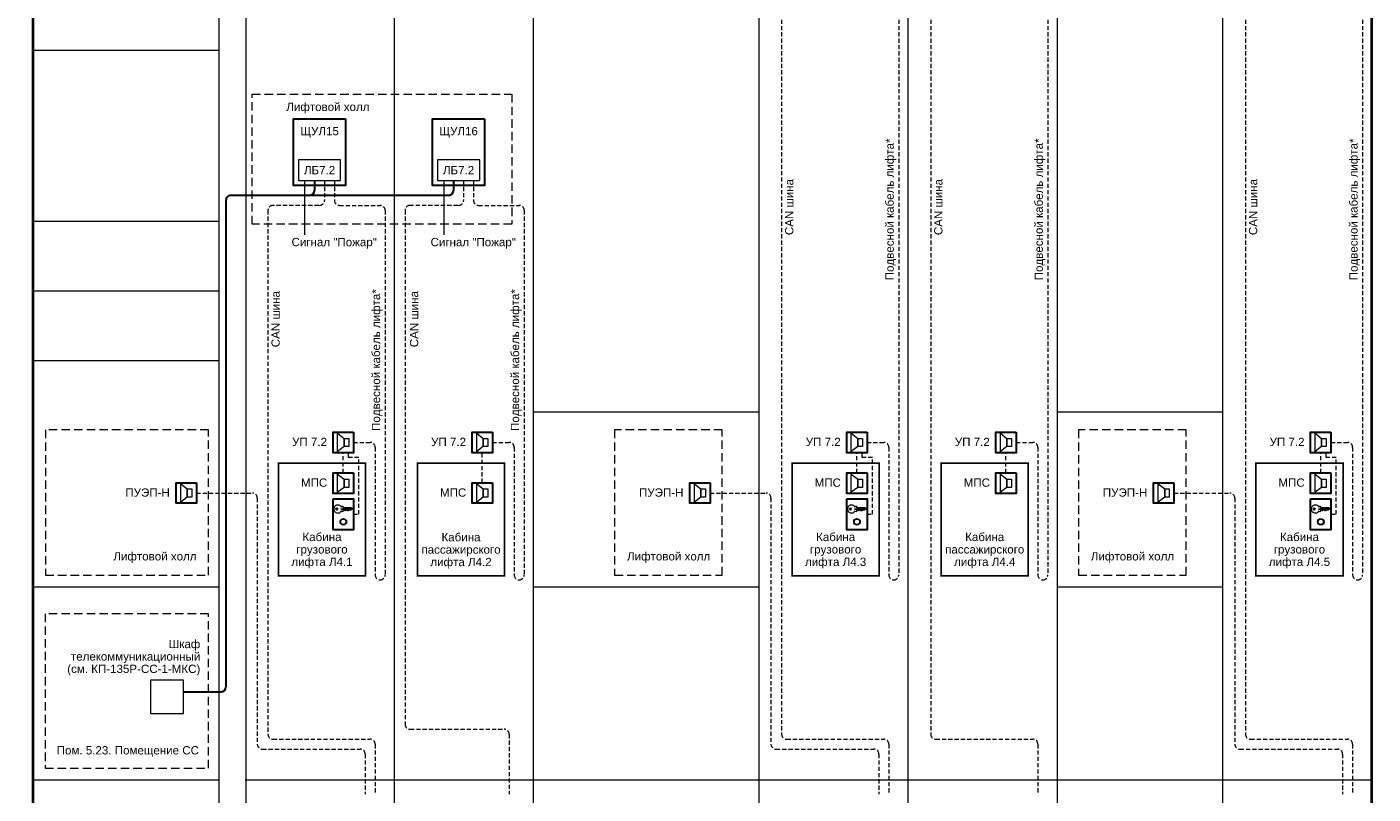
# Model space of a CAD drawing. Header units: millimetres. Extents: x 0 to 2625, y -889 to 841.
# Tile 21 of 24: x 1874 to 2280, y -556 to -325. Entities that reach past the tile are written whole.
import ezdxf

# ---------------------------------------------------------------- set-up
doc = ezdxf.new("R2010")
doc.units = ezdxf.units.MM
doc.linetypes.add('штриховая', pattern=[19.05, 12.7, -6.35])
doc.layers.get('0').update_dxf_attribs({"lineweight": 15})
doc.styles.add('CP.Text', font='arial.ttf')

msp = doc.modelspace()

# ---------------------------------------------------------------- linework, layer by layer
at = {"color": 4, "linetype": 'штриховая', "ltscale": 0.1}
for p, q in [((2101.67, -242.51), (2101.67, -538.26)), ((2146.71, -242.51), (2146.71, -538.26)), ((2241.79, -242.51), (2241.79, -538.26)), ((1963.57, -371.07), (1963.57, -377.07)), ((2005.57, -371.07), (2005.57, -377.07)), ((1946.5, -380.07), (1946.5, -538.26)), ((1961.82, -378.57), (1948, -378.57)), ((1987.91, -380.07), (1987.91, -535.26)), ((2003.82, -378.57), (1989.41, -378.57)), ((1969.22, -459.36), (1969.22, -453.25)), ((1970.84, -454.72), (1970.84, -453.25)), ((1973.94, -454.72), (1970.84, -454.72)), ((1973.94, -471.85), (1973.94, -454.72)), ((2011.22, -462.36), (2011.22, -453.25)), ((2124.39, -459.36), (2124.39, -453.25)), ((2126.01, -454.72), (2126.01, -453.25)), ((2129.12, -454.72), (2126.01, -454.72)), ((2129.12, -471.85), (2129.12, -454.72)), ((2169.42, -459.36), (2169.42, -453.25)), ((2264.51, -459.36), (2264.51, -453.25)), ((2266.13, -454.72), (2266.13, -453.25)), ((2269.23, -454.72), (2266.13, -454.72)), ((2269.23, -471.85), (2269.23, -454.72)), ((1924.88, -465.45), (1941.77, -465.45)), ((1943.27, -466.95), (1943.27, -541.26)), ((2080.06, -465.45), (2096.94, -465.45)), ((2098.44, -466.95), (2098.44, -541.26)), ((2220.17, -465.45), (2237.06, -465.45)), ((2238.56, -466.95), (2238.56, -541.26)), ((1972.29, -471.85), (1973.94, -471.85)), ((2127.46, -471.85), (2129.12, -471.85)), ((2267.58, -471.85), (2269.23, -471.85)), ((1989.41, -536.76), (2017.86, -536.76)), ((1948, -539.76), (1977.36, -539.76)), ((2019.36, -538.26), (2019.36, -556.33)), ((2103.17, -539.76), (2132.54, -539.76)), ((2148.21, -539.76), (2177.57, -539.76)), ((2243.29, -539.76), (2272.65, -539.76)), ((1944.77, -542.76), (1974.36, -542.76)), ((1975.86, -544.26), (1975.86, -556.33)), ((1978.86, -541.26), (1978.86, -556.33)), ((2099.94, -542.76), (2129.54, -542.76)), ((2131.04, -544.26), (2131.04, -556.33)), ((2134.04, -541.26), (2134.04, -556.33)), ((2179.07, -541.26), (2179.07, -556.33)), ((2240.06, -542.76), (2269.65, -542.76)), ((2271.15, -544.26), (2271.15, -556.33)), ((2274.15, -541.26), (2274.15, -556.33))]:
    msp.add_line(p, q, dxfattribs=at)
at = {"color": 30, "linetype": 'штриховая', "ltscale": 0.1, "true_color": 0xf26722}
for p, q in [((2137.05, -242.51), (2137.05, -490.17)), ((2182.08, -242.51), (2182.08, -490.17)), ((2277.17, -242.51), (2277.17, -490.17)), ((1966.57, -371.07), (1966.57, -377.07)), ((2008.57, -371.07), (2008.57, -377.07)), ((1968.07, -378.57), (1980.38, -378.57)), ((1981.88, -380.07), (1981.88, -490.17)), ((2010.07, -378.57), (2022.38, -378.57)), ((2023.88, -380.07), (2023.88, -490.17)), ((1972.29, -450.16), (1977.38, -450.16)), ((2014.29, -450.16), (2019.38, -450.16)), ((2127.46, -450.16), (2132.55, -450.16)), ((2172.49, -450.16), (2177.58, -450.16)), ((2267.58, -450.16), (2272.67, -450.16)), ((1978.88, -451.66), (1978.88, -490.17)), ((2020.88, -451.66), (2020.88, -490.17)), ((2134.05, -451.66), (2134.05, -490.17)), ((2179.08, -451.66), (2179.08, -490.17)), ((2274.17, -451.66), (2274.17, -490.17))]:
    msp.add_line(p, q, dxfattribs=at)
at = {"color": 5, "ltscale": 0.1}
for p, q in [((1957.57, -371.07), (1957.57, -387.52)), ((1999.57, -371.07), (1999.57, -387.52))]:
    msp.add_line(p, q, dxfattribs=at)
at = {"color": 1, "lineweight": 30}
for p, q in [((1960.57, -371.07), (1960.57, -374.07)), ((2002.57, -371.07), (2002.57, -374.07)), ((1921, -525.46), (1932.29, -525.46))]:
    msp.add_line(p, q, dxfattribs=at)
at = {"color": 251, "linetype": 'ByBlock', "lineweight": 5, "ltscale": 3, "true_color": 0x636466}
for p, q in [((1939.61, -552), (2026.65, -552)), ((2094.79, -552), (2279.94, -552))]:
    msp.add_line(p, q, dxfattribs=at)
at = {"color": 251, "linetype": 'ByBlock', "lineweight": 30, "ltscale": 3, "true_color": 0x636466, "const_width": 0.8}
msp.add_lwpolyline([(1871.47, -573), (2279.94, -573), (2279.94, -153.26), (1875.47, -153.26), (1875.47, -573), (1931.65, -573)], dxfattribs=at)
at = {"color": 251, "linetype": 'ByBlock', "lineweight": 5, "ltscale": 3, "true_color": 0x636466}
for points in [[(1931.65, -153.26), (1931.65, -573)], [(1939.83, -153.26), (1939.83, -573)], [(1984.65, -153.26), (1984.65, -573)], [(2026.65, -153.26), (2026.65, -573)], [(2026.65, -153.26), (2026.65, -573)], [(2026.65, -153.26), (2026.65, -573)], [(2094.79, -152.5), (2094.79, -573)], [(2139.82, -152.5), (2139.82, -573)], [(2184.86, -152.5), (2184.86, -573)], [(2234.9, -152.5), (2234.9, -573)], [(2279.94, -183.9), (2279.94, -552)], [(1875.47, -331.67), (1931.65, -331.67)], [(1875.47, -383.38), (1931.65, -383.38)], [(1875.47, -383.38), (1931.65, -383.38)], [(1875.47, -404.38), (1931.65, -404.38)], [(1875.47, -425.38), (1931.65, -425.38)], [(2026.65, -440.9), (2094.79, -440.9)], [(2184.86, -440.9), (2234.9, -440.9)], [(1875.47, -493.71), (1931.65, -493.71)], [(2026.65, -493.71), (2094.79, -493.71)], [(2184.86, -493.71), (2234.9, -493.71)], [(1875.47, -552), (1931.65, -552)], [(2026.65, -552), (2094.79, -552)]]:
    msp.add_lwpolyline(points, dxfattribs=at)
at = {"linetype": 'штриховая', "ltscale": 0.2}
for points in [[(1941.67, -344.98), (2020.15, -344.98), (2020.15, -384.25), (1941.67, -384.25)], [(1928.57, -446.37), (1879.25, -446.37), (1879.25, -490.24), (1928.57, -490.24)], [(2083.74, -446.37), (2051.21, -446.37), (2051.21, -490.24), (2083.74, -490.24)], [(2223.86, -446.37), (2191.33, -446.37), (2191.33, -490.24), (2223.86, -490.24)], [(1928.57, -501.92), (1879.14, -501.92), (1879.14, -548.53), (1928.57, -548.53)]]:
    msp.add_lwpolyline(points, close=True, dxfattribs=at)
at = {"lineweight": 30}
for points in [[(1969.95, -352.49), (1969.95, -372.57), (1954.18, -372.57), (1954.18, -352.49)], [(2011.95, -352.49), (2011.95, -372.57), (1996.18, -372.57), (1996.18, -352.49)], [(1972.29, -447.07), (1972.29, -453.25), (1966.15, -453.25), (1966.15, -447.07)], [(2014.29, -447.07), (2014.29, -453.25), (2008.15, -453.25), (2008.15, -447.07)], [(2127.46, -447.07), (2127.46, -453.25), (2121.32, -453.25), (2121.32, -447.07)], [(2172.49, -447.07), (2172.49, -453.25), (2166.36, -453.25), (2166.36, -447.07)], [(2267.58, -447.07), (2267.58, -453.25), (2261.44, -453.25), (2261.44, -447.07)], [(1972.29, -459.36), (1972.29, -465.54), (1966.15, -465.54), (1966.15, -459.36)], [(2127.46, -459.36), (2127.46, -465.54), (2121.32, -465.54), (2121.32, -459.36)], [(2172.49, -459.36), (2172.49, -465.54), (2166.36, -465.54), (2166.36, -459.36)], [(2267.58, -459.36), (2267.58, -465.54), (2261.44, -465.54), (2261.44, -459.36)], [(1924.88, -462.36), (1924.88, -468.54), (1918.75, -468.54), (1918.75, -462.36)], [(2014.29, -462.36), (2014.29, -468.54), (2008.15, -468.54), (2008.15, -462.36)], [(2080.06, -462.36), (2080.06, -468.54), (2073.92, -468.54), (2073.92, -462.36)], [(2220.17, -462.36), (2220.17, -468.54), (2214.04, -468.54), (2214.04, -462.36)], [(1966.15, -467.15), (1972.29, -467.15), (1972.29, -476.54), (1966.15, -476.54)], [(2121.32, -467.15), (2127.46, -467.15), (2127.46, -476.54), (2121.32, -476.54)], [(2261.44, -467.15), (2267.58, -467.15), (2267.58, -476.54), (2261.44, -476.54)]]:
    msp.add_lwpolyline(points, close=True, dxfattribs=at)
for points in [[(1955.68, -371.07), (1968.45, -371.07), (1968.45, -364.85), (1955.68, -364.85)], [(1997.68, -371.07), (2010.45, -371.07), (2010.45, -364.85), (1997.68, -364.85)]]:
    msp.add_lwpolyline(points, close=True)
at = {"color": 1, "lineweight": 30}
msp.add_lwpolyline([(2001.07, -375.56), (1935.29, -375.56, 0.414214), (1933.79, -377.06), (1933.79, -523.96)], format="xyb", dxfattribs=at)
at = {"lineweight": 18}
for points in [[(1966.15, -453.25), (1966.15, -447.07), (1972.29, -447.07), (1972.29, -453.25)], [(2008.15, -453.25), (2008.15, -447.07), (2014.29, -447.07), (2014.29, -453.25)], [(2121.32, -453.25), (2121.32, -447.07), (2127.46, -447.07), (2127.46, -453.25)], [(2166.36, -453.25), (2166.36, -447.07), (2172.49, -447.07), (2172.49, -453.25)], [(2261.44, -453.25), (2261.44, -447.07), (2267.58, -447.07), (2267.58, -453.25)], [(1967.54, -452.91), (1967.54, -447.41), (1969.49, -448.93), (1969.49, -451.43)], [(1970.89, -448.93), (1970.89, -451.43), (1969.49, -451.43), (1969.49, -448.93)], [(2009.54, -452.91), (2009.54, -447.41), (2011.49, -448.93), (2011.49, -451.43)], [(2012.89, -448.93), (2012.89, -451.43), (2011.49, -451.43), (2011.49, -448.93)], [(2122.72, -452.91), (2122.72, -447.41), (2124.67, -448.93), (2124.67, -451.43)], [(2126.06, -448.93), (2126.06, -451.43), (2124.67, -451.43), (2124.67, -448.93)], [(2167.75, -452.91), (2167.75, -447.41), (2169.7, -448.93), (2169.7, -451.43)], [(2171.1, -448.93), (2171.1, -451.43), (2169.7, -451.43), (2169.7, -448.93)], [(2262.83, -452.91), (2262.83, -447.41), (2264.78, -448.93), (2264.78, -451.43)], [(2266.18, -448.93), (2266.18, -451.43), (2264.78, -451.43), (2264.78, -448.93)], [(1966.15, -465.54), (1966.15, -459.36), (1972.29, -459.36), (1972.29, -465.54)], [(2121.32, -465.54), (2121.32, -459.36), (2127.46, -459.36), (2127.46, -465.54)], [(2166.36, -465.54), (2166.36, -459.36), (2172.49, -459.36), (2172.49, -465.54)], [(2261.44, -465.54), (2261.44, -459.36), (2267.58, -459.36), (2267.58, -465.54)], [(1918.75, -468.54), (1918.75, -462.36), (1924.88, -462.36), (1924.88, -468.54)], [(1920.14, -468.2), (1920.14, -462.7), (1922.09, -464.22), (1922.09, -466.72)], [(1967.54, -465.2), (1967.54, -459.7), (1969.49, -461.22), (1969.49, -463.72)], [(1970.89, -461.22), (1970.89, -463.72), (1969.49, -463.72), (1969.49, -461.22)], [(2008.15, -468.54), (2008.15, -462.36), (2014.29, -462.36), (2014.29, -468.54)], [(2009.54, -468.2), (2009.54, -462.7), (2011.49, -464.22), (2011.49, -466.72)], [(2073.92, -468.54), (2073.92, -462.36), (2080.06, -462.36), (2080.06, -468.54)], [(2075.32, -468.2), (2075.32, -462.7), (2077.26, -464.22), (2077.26, -466.72)], [(2122.72, -465.2), (2122.72, -459.7), (2124.67, -461.22), (2124.67, -463.72)], [(2126.06, -461.22), (2126.06, -463.72), (2124.67, -463.72), (2124.67, -461.22)], [(2167.75, -465.2), (2167.75, -459.7), (2169.7, -461.22), (2169.7, -463.72)], [(2171.1, -461.22), (2171.1, -463.72), (2169.7, -463.72), (2169.7, -461.22)], [(2214.04, -468.54), (2214.04, -462.36), (2220.17, -462.36), (2220.17, -468.54)], [(2215.43, -468.2), (2215.43, -462.7), (2217.38, -464.22), (2217.38, -466.72)], [(2262.83, -465.2), (2262.83, -459.7), (2264.78, -461.22), (2264.78, -463.72)], [(2266.18, -461.22), (2266.18, -463.72), (2264.78, -463.72), (2264.78, -461.22)], [(1923.49, -464.22), (1923.49, -466.72), (1922.09, -466.72), (1922.09, -464.22)], [(1972.29, -476.54), (1966.15, -476.54), (1966.15, -467.15), (1972.29, -467.15)], [(2012.89, -464.22), (2012.89, -466.72), (2011.49, -466.72), (2011.49, -464.22)], [(2078.66, -464.22), (2078.66, -466.72), (2077.26, -466.72), (2077.26, -464.22)], [(2127.46, -476.54), (2121.32, -476.54), (2121.32, -467.15), (2127.46, -467.15)], [(2218.78, -464.22), (2218.78, -466.72), (2217.38, -466.72), (2217.38, -464.22)], [(2267.58, -476.54), (2261.44, -476.54), (2261.44, -467.15), (2267.58, -467.15)]]:
    msp.add_lwpolyline(points, close=True, dxfattribs=at)
at = {"const_width": 0.5}
for points in [[(1949.65, -490.4), (1975.97, -490.4), (1975.97, -456.4), (1949.65, -456.4)], [(1991.65, -490.4), (2017.97, -490.4), (2017.97, -456.4), (1991.65, -456.4)], [(2104.82, -490.4), (2131.14, -490.4), (2131.14, -456.4), (2104.82, -456.4)], [(2149.86, -490.4), (2176.18, -490.4), (2176.18, -456.4), (2149.86, -456.4)], [(2244.94, -490.4), (2271.26, -490.4), (2271.26, -456.4), (2244.94, -456.4)]]:
    msp.add_lwpolyline(points, close=True, dxfattribs=at)
at = {"lineweight": 18}
for points in [[(1971.82, -470.36), (1968.86, -470.36), (1968.52, -470.24), (1971.99, -470.24)], [(1968.64, -469.64), (1968.94, -469.43), (1969.07, -469.43), (1969.15, -469.48), (1969.15, -469.77), (1971.65, -469.77), (1972.07, -470.07), (1972.07, -470.15), (1971.52, -470.66), (1971.23, -470.66), (1971.02, -470.45), (1970.68, -470.79), (1970.63, -470.79)], [(1970.55, -470.79), (1970.47, -470.79), (1970.13, -470.49), (1969.79, -470.83), (1969.53, -470.58), (1969.15, -470.58), (1969.15, -471.04), (1969.07, -471.08), (1968.64, -470.87)], [(2126.99, -470.36), (2124.03, -470.36), (2123.69, -470.24), (2127.16, -470.24)], [(2123.82, -469.64), (2124.12, -469.43), (2124.24, -469.43), (2124.33, -469.48), (2124.33, -469.77), (2126.82, -469.77), (2127.25, -470.07), (2127.25, -470.15), (2126.7, -470.66), (2126.4, -470.66), (2126.19, -470.45), (2125.85, -470.79), (2125.81, -470.79)], [(2125.72, -470.79), (2125.64, -470.79), (2125.3, -470.49), (2124.96, -470.83), (2124.71, -470.58), (2124.33, -470.58), (2124.33, -471.04), (2124.24, -471.08), (2123.82, -470.87)], [(2267.11, -470.36), (2264.15, -470.36), (2263.81, -470.24), (2267.28, -470.24)], [(2263.94, -469.64), (2264.23, -469.43), (2264.36, -469.43), (2264.44, -469.48), (2264.44, -469.77), (2266.94, -469.77), (2267.36, -470.07), (2267.36, -470.15), (2266.81, -470.66), (2266.52, -470.66), (2266.31, -470.45), (2265.97, -470.79), (2265.92, -470.79)], [(2265.84, -470.79), (2265.76, -470.79), (2265.42, -470.49), (2265.08, -470.83), (2264.82, -470.58), (2264.44, -470.58), (2264.44, -471.04), (2264.36, -471.08), (2263.94, -470.87)]]:
    msp.add_lwpolyline(points, dxfattribs=at)
at = {"lineweight": 25}
for points in [[(1970.55, -470.79), (1970.59, -470.7), (1970.63, -470.79)], [(2125.72, -470.79), (2125.77, -470.7), (2125.81, -470.79)], [(2265.84, -470.79), (2265.88, -470.7), (2265.92, -470.79)]]:
    msp.add_lwpolyline(points, dxfattribs=at)
at = {"color": 6}
msp.add_lwpolyline([(1911, -531.96), (1921, -531.96), (1921, -521.96), (1911, -521.96)], close=True, dxfattribs=at)
at = {"lineweight": 25}
for centre in [(1967.27, -470.26), (2122.44, -470.26), (2262.56, -470.26)]:
    msp.add_circle(centre, 0.275, dxfattribs=at)
at = {"lineweight": 18}
for centre, radius in [((1969.26, -474.11), 0.995), ((1969.26, -474.11), 0.825), ((2124.43, -474.11), 0.995), ((2124.43, -474.11), 0.825), ((2264.55, -474.11), 0.995), ((2264.55, -474.11), 0.825)]:
    msp.add_circle(centre, radius, dxfattribs=at)
at = {"color": 1, "lineweight": 30}
for centre in [(1959.07, -374.06), (2001.07, -374.06), (1932.29, -523.96)]:
    msp.add_arc(centre, 1.5, 270, 0, dxfattribs=at)
at = {"color": 4, "linetype": 'штриховая', "ltscale": 0.1}
for centre, start, end in [((1962.07, -377.07), 270, 0), ((2004.07, -377.07), 270, 0), ((1948, -380.07), 90, 180), ((1989.41, -380.07), 90, 180), ((1941.77, -466.95), 0, 90), ((2096.94, -466.95), 0, 90), ((2237.06, -466.95), 0, 90), ((1989.41, -535.26), 180, 270), ((2017.86, -538.26), 0, 90), ((1948, -538.26), 180, 270), ((1977.36, -541.26), 0, 90), ((2103.17, -538.26), 180, 270), ((2132.54, -541.26), 0, 90), ((2148.21, -538.26), 180, 270), ((2177.57, -541.26), 0, 90), ((2243.29, -538.26), 180, 270), ((2272.65, -541.26), 0, 90), ((1944.77, -541.26), 180, 270), ((1974.36, -544.26), 0, 90), ((2099.94, -541.26), 180, 270), ((2129.54, -544.26), 0, 90), ((2240.06, -541.26), 180, 270), ((2269.65, -544.26), 0, 90)]:
    msp.add_arc(centre, 1.5, start, end, dxfattribs=at)
at = {"color": 30, "linetype": 'штриховая', "ltscale": 0.1, "true_color": 0xf26722}
for centre, start, end in [((1968.07, -377.07), 180, 270), ((2010.07, -377.07), 180, 270), ((1980.38, -380.07), 0, 90), ((2022.38, -380.07), 0, 90), ((1977.38, -451.66), 0, 90), ((2019.38, -451.66), 0, 90), ((2132.55, -451.66), 0, 90), ((2177.58, -451.66), 0, 90), ((2272.67, -451.66), 0, 90), ((1980.38, -490.17), 180, 270), ((1980.38, -490.17), 270, 0), ((2022.38, -490.17), 180, 270), ((2022.38, -490.17), 270, 0), ((2135.55, -490.17), 180, 270), ((2135.55, -490.17), 270, 0), ((2180.58, -490.17), 180, 270), ((2180.58, -490.17), 270, 0), ((2275.67, -490.17), 180, 270), ((2275.67, -490.17), 270, 0)]:
    msp.add_arc(centre, 1.5, start, end, dxfattribs=at)
at = {"lineweight": 18}
for points, knots in [([(1966.44, -470.26), (1966.44, -470.08), (1966.48, -469.9), (1966.61, -469.57), (1966.7, -469.43), (1966.89, -469.23), (1966.97, -469.17), (1967.14, -469.07), (1967.23, -469.03), (1967.33, -469.01)], [0, 0, 0, 0, 0.547336, 0.547336, 1.063434, 1.063434, 1.361474, 1.361474, 1.660846, 1.660846, 1.660846, 1.660846]), ([(1967.34, -471.51), (1967.2, -471.48), (1967.08, -471.42), (1966.84, -471.24), (1966.74, -471.13), (1966.59, -470.9), (1966.54, -470.78), (1966.46, -470.53), (1966.44, -470.4), (1966.44, -470.26)], [0, 0, 0, 0, 0.417934, 0.417934, 0.875269, 0.875269, 1.256039, 1.256039, 1.653364, 1.653364, 1.653364, 1.653364]), ([(1967.33, -469.01), (1967.46, -468.97), (1967.6, -468.96), (1967.87, -468.99), (1968, -469.03), (1968.23, -469.16), (1968.33, -469.24), (1968.51, -469.43), (1968.58, -469.54), (1968.64, -469.66)], [0, 0, 0, 0, 0.41198, 0.41198, 0.823657, 0.823657, 1.201793, 1.201793, 1.602028, 1.602028, 1.602028, 1.602028]), ([(1968.64, -470.85), (1968.57, -471), (1968.47, -471.14), (1968.24, -471.36), (1968.11, -471.44), (1967.87, -471.52), (1967.76, -471.54), (1967.55, -471.55), (1967.44, -471.54), (1967.34, -471.51)], [0, 0, 0, 0, 0.510094, 0.510094, 0.964236, 0.964236, 1.282131, 1.282131, 1.607848, 1.607848, 1.607848, 1.607848]), ([(2121.62, -470.26), (2121.62, -470.08), (2121.65, -469.9), (2121.78, -469.57), (2121.88, -469.43), (2122.07, -469.23), (2122.14, -469.17), (2122.31, -469.07), (2122.41, -469.03), (2122.5, -469.01)], [0, 0, 0, 0, 0.547336, 0.547336, 1.063434, 1.063434, 1.361474, 1.361474, 1.660846, 1.660846, 1.660846, 1.660846]), ([(2122.51, -471.51), (2122.38, -471.48), (2122.25, -471.42), (2122.02, -471.24), (2121.91, -471.13), (2121.76, -470.9), (2121.71, -470.78), (2121.64, -470.53), (2121.62, -470.4), (2121.62, -470.26)], [0, 0, 0, 0, 0.417934, 0.417934, 0.875269, 0.875269, 1.256039, 1.256039, 1.653364, 1.653364, 1.653364, 1.653364]), ([(2122.5, -469.01), (2122.63, -468.97), (2122.77, -468.96), (2123.04, -468.99), (2123.17, -469.03), (2123.4, -469.16), (2123.5, -469.24), (2123.68, -469.43), (2123.76, -469.54), (2123.81, -469.66)], [0, 0, 0, 0, 0.41198, 0.41198, 0.823657, 0.823657, 1.201793, 1.201793, 1.602028, 1.602028, 1.602028, 1.602028]), ([(2123.82, -470.85), (2123.75, -471), (2123.65, -471.14), (2123.41, -471.36), (2123.28, -471.44), (2123.04, -471.52), (2122.94, -471.54), (2122.72, -471.55), (2122.62, -471.54), (2122.51, -471.51)], [0, 0, 0, 0, 0.510094, 0.510094, 0.964236, 0.964236, 1.282131, 1.282131, 1.607848, 1.607848, 1.607848, 1.607848]), ([(2261.73, -470.26), (2261.73, -470.08), (2261.77, -469.9), (2261.9, -469.57), (2261.99, -469.43), (2262.18, -469.23), (2262.26, -469.17), (2262.43, -469.07), (2262.52, -469.03), (2262.62, -469.01)], [0, 0, 0, 0, 0.547336, 0.547336, 1.063434, 1.063434, 1.361474, 1.361474, 1.660846, 1.660846, 1.660846, 1.660846]), ([(2262.63, -471.51), (2262.49, -471.48), (2262.37, -471.42), (2262.13, -471.24), (2262.03, -471.13), (2261.88, -470.9), (2261.83, -470.78), (2261.75, -470.53), (2261.73, -470.4), (2261.73, -470.26)], [0, 0, 0, 0, 0.417934, 0.417934, 0.875269, 0.875269, 1.256039, 1.256039, 1.653364, 1.653364, 1.653364, 1.653364]), ([(2262.62, -469.01), (2262.75, -468.97), (2262.89, -468.96), (2263.16, -468.99), (2263.29, -469.03), (2263.52, -469.16), (2263.62, -469.24), (2263.8, -469.43), (2263.87, -469.54), (2263.93, -469.66)], [0, 0, 0, 0, 0.41198, 0.41198, 0.823657, 0.823657, 1.201793, 1.201793, 1.602028, 1.602028, 1.602028, 1.602028]), ([(2263.93, -470.85), (2263.86, -471), (2263.76, -471.14), (2263.53, -471.36), (2263.4, -471.44), (2263.16, -471.52), (2263.05, -471.54), (2262.84, -471.55), (2262.73, -471.54), (2262.63, -471.51)], [0, 0, 0, 0, 0.510094, 0.510094, 0.964236, 0.964236, 1.282131, 1.282131, 1.607848, 1.607848, 1.607848, 1.607848])]:
    msp.add_open_spline(points, degree=3, knots=knots, dxfattribs=at)

# ---------------------------------------------------------------- texts
at = {"char_height": 2.5, "line_spacing_factor": 0.9, "style": 'CP.Text'}
for s, insert, width, attachment_point in [('Лифтовой холл', (1964.59, -349.21), 32.4033, 5), ('ЩУЛ15', (1962.07, -356.53), 15.77, 5), ('ЩУЛ16', (2004.07, -356.53), 15.77, 5), ('ЛБ7.2', (1962.07, -367.96), 12.77, 5), ('ЛБ7.2', (2004.07, -367.96), 12.77, 5), ('Сигнал "Пожар"', (1966.5, -390.04), 32.4033, 5), ('Сигнал "Пожар"', (2008.5, -390.04), 32.4033, 5), ('УП 7.2', (1959.05, -450.02), 18, 5), ('УП 7.2', (2001.05, -450.02), 18, 5), ('УП 7.2', (2114.23, -450.02), 18, 5), ('УП 7.2', (2159.26, -450.02), 18, 5), ('УП 7.2', (2254.34, -450.02), 18, 5), ('МПС', (1960.43, -462.31), 18, 5), ('МПС', (2115.6, -462.31), 18, 5), ('МПС', (2160.64, -462.31), 18, 5), ('МПС', (2255.72, -462.31), 18, 5), ('ПУЭП-Н', (1910.12, -465.31), 18, 5), ('МПС', (2002.43, -465.31), 18, 5), ('ПУЭП-Н', (2065.29, -465.31), 18, 5), ('ПУЭП-Н', (2205.41, -465.31), 18, 5), ('Кабина\\Pгрузового\\Pлифта Л4.1', (1962.81, -482.83), 26.3197, 5), ('Кабина\\Pпассажирского\\Pлифта Л4.2', (2004.81, -482.89), 26.3197, 5), ('Кабина\\Pгрузового\\Pлифта Л4.3', (2117.98, -482.83), 26.3197, 5), ('Кабина\\Pпассажирского\\Pлифта Л4.4', (2163.02, -482.83), 26.3197, 5), ('Кабина\\Pгрузового\\Pлифта Л4.5', (2258.1, -482.83), 26.3197, 5), ('Лифтовой холл', (1912.36, -484.92), 32.4033, 5), ('Лифтовой холл', (2067.54, -484.92), 32.4033, 5), ('Лифтовой холл', (2207.65, -484.92), 32.4033, 5), ('\\pxt12;Шкаф телекоммуникационный\\P  (см. КП-135Р-СС-1-МКС)', (1926.06, -515.15), 45.7962, 6), ('Пом. 5.23. Помещение СС ', (1882.67, -543.48), 49.425, 4)]:
    msp.add_mtext(s, dxfattribs=dict(at, insert=insert, width=width, attachment_point=attachment_point))
at = {"char_height": 2.5, "width": 50.0261, "attachment_point": 5, "rotation": 90, "line_spacing_factor": 0.9, "style": 'CP.Text'}
for s, insert in [('Подвесной кабель лифта*', (2134.67, -379.79)), ('Подвесной кабель лифта*', (2179.71, -379.79)), ('Подвесной кабель лифта*', (2274.79, -379.79)), ('CAN шина', (2103.98, -379.09)), ('CAN шина', (2149.02, -379.09)), ('CAN шина', (2244.1, -379.09)), ('CAN шина', (1948.81, -412.93)), ('Подвесной кабель лифта*', (1979.5, -425.28)), ('CAN шина', (1990.65, -412.93)), ('Подвесной кабель лифта*', (2021.5, -425.28))]:
    msp.add_mtext(s, dxfattribs=dict(at, insert=insert))

doc.saveas('drawing.dxf')
